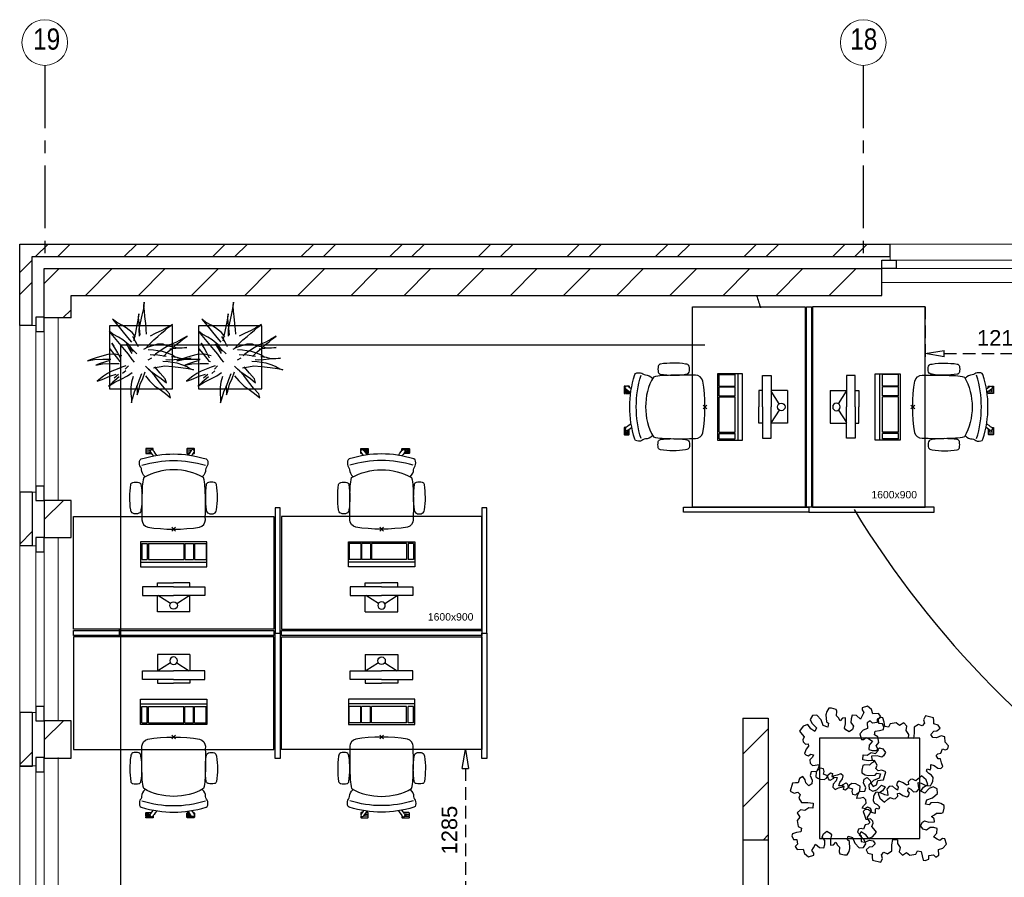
# Model space of a CAD drawing. Header units: millimetres. Extents: x -75976 to 232306, y 42824 to 140527.
# Tile 23 of 199: x 54007 to 61868, y 89765 to 96611. Entities that reach past the tile are written whole.
import ezdxf

# ---------------------------------------------------------------- set-up
doc = ezdxf.new("R2010")
doc.units = ezdxf.units.MM
doc.header["$LTSCALE"] = 400
doc.header["$PDMODE"] = 3
doc.header["$PDSIZE"] = 15
doc.linetypes.add('CENTER', pattern=[2, 1.25, -0.25, 0.25, -0.25])
doc.linetypes.add('HIDDEN', pattern=[0.375, 0.25, -0.125])
for name, color, linetype in [('-gd', 2, 'Continuous'), ('-ve', 2, 'HIDDEN'), ('inlay', 6, 'Continuous'), ('inr', 4, 'Continuous'), ('plant', 114, 'Continuous'), ('plat', 5, 'Continuous'), ('sona-s008_ip0', 7, 'Continuous'), ('stramien', 1, 'CENTER'), ('symbol', 1, 'Continuous'), ('timmerwerk-ge', 150, 'Continuous')]:
    doc.layers.add(name, color=color, linetype=linetype)
for name, color, linetype, lineweight in [('Buitenkozijnen', 140, 'Continuous', 15), ('mat-baksteen', 5, 'Continuous', 25), ('mat-beton (ihwg)', 5, 'Continuous', 25), ('mat-kalkzandsteen', 5, 'Continuous', 25), ('None', 7, 'Continuous', 9)]:
    doc.layers.add(name, color=color, linetype=linetype, lineweight=lineweight)
doc.styles.add('Arial', font='arial.ttf', dxfattribs={"height": 176.388889})
doc.styles.add('Arial Narrow', font='ARIALN.TTF', dxfattribs={"height": 222.25})
doc.styles.get("Standard").update_dxf_attribs({"font": 'arial.ttf'})
doc.dimstyles.new('CAL-N1-050-25', dxfattribs={"dimscale": 50, "dimtxt": 2.5, "dimasz": 3, "dimexe": 1.5, "dimexo": 0, "dimgap": 0.3, "dimtad": 0, "dimdec": 4, "dimrnd": 1, "dimdsep": 46, "dimtxsty": 'Standard', "dimblk": 'CLOSED', "dimcen": 0, "dimdle": 1.25, "dimclrt": 249, "dimadec": 0, "dimazin": 0, "dimtfac": 0.9, "dimtdec": 4, "dimtix": 1, "dimtmove": 0, "dimatfit": 3, "dimldrblk": 'CLOSED', "dimfxl": 1, "dimtvp": 1, "dimtolj": 1, "dimtzin": 0, "dimarcsym": 0})

# ---------------------------------------------------------------- blocks, each defined once
blk = doc.blocks.new('*X15')
at = {"layer": 'None', "lineweight": 9}
for p, q in [((-50108.9, 4621.1), (-49908.9, 4821.1)), ((-50108.9, 4196.9), (-49908.9, 4396.9)), ((-49946.5, 3935), (-49908.9, 3972.6))]:
    blk.add_line(p, q, dxfattribs=at)
blk = doc.blocks.new('*X66')
at = {"layer": 'None', "lineweight": 9}
for p, q in [((-55756.7, 8590), (-55656.7, 8690)), ((-55580.3, 8590), (-55480.3, 8690)), ((-55049.6, 8590), (-54949.6, 8690)), ((-54873.2, 8590), (-54773.2, 8690)), ((-54342.5, 8590), (-54242.5, 8690)), ((-54166.1, 8590), (-54066.1, 8690)), ((-53635.4, 8590), (-53535.4, 8690)), ((-53459, 8590), (-53359, 8690)), ((-52928.3, 8590), (-52828.3, 8690)), ((-52751.9, 8590), (-52651.9, 8690)), ((-52221.2, 8590), (-52121.2, 8690)), ((-52044.8, 8590), (-51944.8, 8690)), ((-51514.1, 8590), (-51414.1, 8690)), ((-51337.7, 8590), (-51237.7, 8690)), ((-50807, 8590), (-50707, 8690)), ((-50630.6, 8590), (-50530.6, 8690)), ((-50099.9, 8590), (-49999.9, 8690)), ((-49923.5, 8590), (-49823.5, 8690)), ((-49392.8, 8590), (-49292.8, 8690)), ((-49216.4, 8590), (-49116.4, 8690))]:
    blk.add_line(p, q, dxfattribs=at)
blk = doc.blocks.new('*X67')
at = {"layer": 'None', "lineweight": 9}
for p, q in [((-55883.9, 8462.8), (-55783.9, 8562.8)), ((-55883.9, 8286.4), (-55783.9, 8386.4))]:
    blk.add_line(p, q, dxfattribs=at)
blk = doc.blocks.new('Gevelpui best-uitbr 1330 (2D)')
at = {"layer": 'Buitenkozijnen', "lineweight": 15}
for p, q in [((-731.5, 71), (731.5, 71)), ((-731.5, 4), (-731.5, 71)), ((-731.5, 4), (731.5, 4)), ((731.5, 4), (731.5, 71))]:
    blk.add_line(p, q, dxfattribs=at)
at = {"layer": 'Buitenkozijnen', "color": 92, "lineweight": 25}
for points in [[(-731.5, 71), (-617.5, 71), (-617.5, 4), (-731.5, 4)], [(617.5, 71), (731.5, 71), (731.5, 4), (617.5, 4)]]:
    blk.add_lwpolyline(points, close=True, dxfattribs=at)
at = {"layer": 'None', "color": 43, "linetype": 'Continuous', "lineweight": 9}
blk.add_line((-731.5, -107), (731.5, -107), dxfattribs=at)
at = {"layer": 'None', "color": 43, "linetype": 'Continuous', "lineweight": 9, "flags": 128}
blk.add_lwpolyline([(-665, 71), (-665, 200), (665, 200), (665, 71)], dxfattribs=at)
blk = doc.blocks.new('*X68')
at = {"layer": 'None', "lineweight": 9}
for p, q in [((-55628.9, 8435), (-55569.9, 8494)), ((-55359.6, 8280), (-55145.6, 8494)), ((-54935.3, 8280), (-54721.3, 8494)), ((-54511.1, 8280), (-54297.1, 8494)), ((-54086.8, 8280), (-53872.8, 8494)), ((-53662.6, 8280), (-53448.6, 8494)), ((-53238.3, 8280), (-53024.3, 8494)), ((-52814, 8280), (-52600, 8494)), ((-52389.8, 8280), (-52175.8, 8494)), ((-51965.5, 8280), (-51751.5, 8494)), ((-51541.2, 8280), (-51327.2, 8494)), ((-51117, 8280), (-50903, 8494)), ((-50692.7, 8280), (-50478.7, 8494)), ((-50268.4, 8280), (-50054.4, 8494)), ((-49844.2, 8280), (-49630.2, 8494)), ((-49419.9, 8280), (-49205.9, 8494))]:
    blk.add_line(p, q, dxfattribs=at)
blk = doc.blocks.new('*X69')
at = {"layer": 'None', "lineweight": 9}
for p, q in [((-55687.9, 8375.9), (-55628.9, 8435)), ((-55538.6, 8101), (-55473.9, 8165.7))]:
    blk.add_line(p, q, dxfattribs=at)
blk = doc.blocks.new('*X55')
at = {"layer": 'None', "lineweight": 9}
blk.add_line((-148.5, -148.5), (4, 4), dxfattribs=at)
blk = doc.blocks.new('*X56')
at = {"layer": 'None', "lineweight": 9}
blk.add_line((100, 100), (200, 200), dxfattribs=at)
blk = doc.blocks.new('Penant best-uitbr  (2D)')
at = {"layer": 'mat-baksteen', "lineweight": 25}
for p, q in [((-215, 200), (215, 200)), ((-215, 100), (-215, 200)), ((215, 100), (215, 200)), ((-215, 100), (215, 100))]:
    blk.add_line(p, q, dxfattribs=at)
at = {"layer": 'mat-kalkzandsteen', "lineweight": 25}
blk.add_lwpolyline([(-148.5, 4), (148.5, 4), (148.5, -210), (-148.5, -210)], close=True, dxfattribs=at)
at = {"layer": 'mat-baksteen'}
blk.add_blockref('*X56', (0, 0), dxfattribs=at)
at = {"layer": 'mat-kalkzandsteen'}
blk.add_blockref('*X55', (0, 0), dxfattribs=at)
blk = doc.blocks.new('SYMB-BM02_B2')
at = {"layer": 'plant'}
blk.add_lwpolyline([(97.9, 356.4), (65.8, 370.6), (46.1, 367.1), (22.9, 343.9), (26.5, 317.2), (5.1, 313.6), (-27.1, 336.8), (-68.1, 352.8), (-84.2, 340.4), (-93.1, 315.4), (-77.1, 290.5), (-84.2, 262), (-105.6, 274.4), (-134.2, 301.2), (-166.3, 297.6), (-189.5, 272.7), (-184.2, 245.9), (-180.6, 208.5), (-209.2, 213.9), (-255.6, 237), (-302, 240.6), (-314.5, 221), (-325.2, 197.9), (-328.8, 156.9), (-314.5, 133.7), (-285.9, 119.5), (-262.7, 94.6), (-269.9, 73.2), (-298.4, 80.3), (-305.6, 67.8), (-307.4, 28.6), (-341.3, 37.6), (-375.2, 66.1), (-405.5, 69.6), (-427, 48.2), (-412.7, 12.6), (-402, -28.3), (-380.6, -26.6), (-360.9, -62.2), (-377, -76.4), (-407.3, -83.6), (-423.4, -126.3), (-448.4, -119.2), (-475.2, -126.3), (-482.3, -158.4), (-448.4, -194), (-446.6, -249.2), (-410.9, -258.1), (-362.7, -236.7), (-327, -242.1), (-307.4, -272.4), (-337.7, -302.6), (-366.3, -308), (-398.4, -332.9), (-380.6, -365), (-337.7, -377.5), (-335.9, -406), (-332.4, -436.2), (-252, -457.6), (-234.2, -418.4), (-243.1, -382.8), (-219.9, -357.9), (-184.2, -372.1), (-139.5, -343.6), (-141.3, -283.1), (-132.4, -229.6), (-84.2, -233.2), (-86, -270.6), (-59.2, -311.6), (-68.1, -354.3), (-36, -386.4), (6.8, -361.4), (39, -388.1), (97.9, -377.5), (115.7, -343.6), (153.2, -350.7), (160.4, -393.5), (171.1, -436.2), (192.5, -439.8), (228.2, -425.5), (230, -389.9), (274.6, -384.6), (299.6, -407.7), (328.2, -386.4), (326.4, -329.4), (369.2, -315.1), (403.2, -275.9), (387.1, -222.5), (365.7, -220.7), (338.9, -240.3), (312.1, -226.1), (274.6, -204.7), (308.6, -165.5), (312.1, -121), (278.2, -112.1), (240.7, -110.3), (205, -137), (171.1, -126.3), (146.1, -92.5), (165.7, -58.6), (183.6, -44.4), (228.2, -56.8), (285.3, -55.1), (281.8, -24.8), (255, -1.6), (285.3, 14.4), (305, 34), (353.2, 32.2), (371, 37.6), (381.7, 83.9), (381.7, 110.6), (349.6, 130.2), (317.5, 139.1), (247.9, 135.5), (231.8, 114.1), (194.3, 121.3), (208.6, 165.8), (265.7, 187.2), (313.9, 229.9), (310.3, 274.4), (271.1, 295.8), (231.8, 279.8), (187.2, 233.5), (149.7, 251.3), (176.4, 290.5), (219.3, 319), (203.2, 365.3), (155, 404.5), (121.1, 376), (97.9, 356.4)], dxfattribs=at)
blk = doc.blocks.new('boom nieuw 01')
at = {"layer": 'plant', "extrusion": (0, -4.44089e-16, -1)}
for p, q in [((-574, 694), (-627, 737)), ((-627, 737), (-616, 698)), ((-574, 694), (-627, 737)), ((-627, 737), (-616, 698)), ((-285, 709), (-298, 670)), ((-285, 665), (-285, 709)), ((-238, 749), (-257, 677)), ((-238, 749), (-257, 677)), ((-225, 789), (-238, 749)), ((-225, 789), (-238, 749)), ((-225, 745), (-225, 789)), ((-225, 745), (-225, 789)), ((-219, 696), (-225, 745)), ((-219, 696), (-225, 745)), ((-616, 698), (-564, 639)), ((-616, 698), (-564, 639)), ((-519, 654), (-574, 694)), ((-519, 654), (-574, 694)), ((-564, 639), (-510, 574)), ((-564, 639), (-510, 574)), ((-467, 618), (-519, 654)), ((-467, 618), (-519, 654)), ((-412, 565), (-467, 618)), ((-412, 565), (-467, 618)), ((-298, 670), (-316, 598)), ((-284, 619), (-308, 551)), ((-284, 619), (-308, 551)), ((-279, 616), (-285, 665)), ((-257, 677), (-284, 619)), ((-257, 677), (-284, 619)), ((-227, 576), (-219, 630)), ((-227, 576), (-219, 630)), ((-219, 630), (-219, 696)), ((-219, 630), (-219, 696)), ((9, 617), (-55, 579)), ((9, 617), (-55, 579)), ((-36, 579), (9, 617)), ((-36, 579), (9, 617)), ((-531, 541), (-584, 584)), ((-584, 584), (-573, 545)), ((-531, 541), (-584, 584)), ((-584, 584), (-573, 545)), ((-573, 545), (-520, 486)), ((-573, 545), (-520, 486)), ((-476, 501), (-531, 541)), ((-476, 501), (-531, 541)), ((-510, 574), (-463, 510)), ((-510, 574), (-463, 510)), ((-463, 510), (-423, 466)), ((-463, 510), (-423, 466)), ((-369, 511), (-412, 565)), ((-369, 511), (-412, 565)), ((-344, 540), (-368, 472)), ((-316, 598), (-344, 540)), ((-308, 551), (-333, 488)), ((-308, 551), (-333, 488)), ((-243, 519), (-227, 576)), ((-243, 519), (-227, 576)), ((-187, 511), (-234, 479)), ((-187, 511), (-234, 479)), ((-119, 548), (-187, 511)), ((-55, 579), (-119, 548)), ((-55, 579), (-119, 548)), ((-101, 524), (-55, 560)), ((-101, 524), (-55, 560)), ((-95, 500), (-50, 537)), ((-4, 517), (-70, 496)), ((-4, 517), (-70, 496)), ((-55, 560), (-36, 579)), ((-55, 560), (-36, 579)), ((73, 551), (-4, 517)), ((73, 551), (-4, 517)), ((20, 490), (61, 517)), ((20, 490), (61, 517)), ((61, 517), (92, 539)), ((61, 517), (92, 539)), ((126, 569), (73, 551)), ((126, 569), (73, 551)), ((92, 539), (126, 569)), ((92, 539), (126, 569)), ((-831, 440), (-863, 451)), ((-863, 451), (-808, 440)), ((-831, 440), (-863, 451)), ((-863, 451), (-808, 440)), ((-793, 417), (-831, 440)), ((-793, 417), (-831, 440)), ((-808, 440), (-733, 432)), ((-808, 440), (-733, 432)), ((-751, 400), (-793, 417)), ((-751, 400), (-793, 417)), ((-733, 432), (-646, 419)), ((-733, 432), (-646, 419)), ((-646, 419), (-567, 415)), ((-646, 419), (-567, 415)), ((-567, 415), (-510, 423)), ((-567, 415), (-510, 423)), ((-520, 486), (-467, 421)), ((-520, 486), (-467, 421)), ((-510, 423), (-451, 434)), ((-510, 423), (-451, 434)), ((-424, 465), (-476, 501)), ((-424, 465), (-476, 501)), ((-369, 412), (-424, 465)), ((-369, 412), (-424, 465)), ((-423, 466), (-397, 444)), ((-423, 466), (-397, 444)), ((-195, 409), (-161, 444)), ((-170, 410), (-128, 424)), ((-170, 410), (-128, 424)), ((-167, 460), (-136, 488)), ((-167, 460), (-136, 488)), ((-128, 424), (-78, 443)), ((-128, 424), (-78, 443)), ((-78, 443), (-25, 464)), ((-78, 443), (-25, 464)), ((-25, 464), (20, 490)), ((-25, 464), (20, 490)), ((-838, 331), (-790, 339)), ((-838, 331), (-790, 339)), ((-787, 335), (-838, 331)), ((-787, 335), (-838, 331)), ((-790, 339), (-724, 343)), ((-790, 339), (-724, 343)), ((-737, 335), (-787, 335)), ((-737, 335), (-787, 335)), ((-690, 378), (-751, 400)), ((-690, 378), (-751, 400)), ((-691, 320), (-737, 335)), ((-724, 343), (-665, 349)), ((-724, 343), (-665, 349)), ((-636, 315), (-691, 320)), ((-636, 315), (-691, 320)), ((-601, 365), (-690, 378)), ((-601, 365), (-690, 378)), ((-642, 298), (-680, 321)), ((-642, 298), (-680, 321)), ((-665, 349), (-613, 352)), ((-665, 349), (-613, 352)), ((-613, 352), (-578, 349)), ((-613, 352), (-578, 349)), ((-553, 314), (-604, 263)), ((-553, 314), (-604, 263)), ((-547, 362), (-601, 365)), ((-547, 362), (-601, 365)), ((-583, 313), (-496, 300)), ((-583, 313), (-496, 300)), ((-472, 292), (-455, 309)), ((-472, 292), (-455, 309)), ((-398, 347), (-436, 328)), ((-398, 347), (-436, 328)), ((-231, 344), (-254, 371)), ((-231, 344), (-254, 371)), ((-192, 292), (-231, 344)), ((-192, 292), (-231, 344)), ((-127, 307), (-59, 290)), ((-127, 307), (-59, 290)), ((-105, 362), (-122, 364)), ((-105, 362), (-122, 364)), ((-113, 330), (-85, 277)), ((-113, 330), (-85, 277)), ((-83, 336), (-105, 362)), ((-83, 336), (-105, 362)), ((-15, 385), (-100, 387)), ((-15, 385), (-100, 387)), ((-43, 284), (-83, 336)), ((-43, 284), (-83, 336)), ((69, 341), (-16, 343)), ((69, 341), (-16, 343)), ((71, 388), (-15, 385)), ((71, 388), (-15, 385)), ((-5, 354), (51, 371)), ((-5, 354), (51, 371)), ((16, 294), (79, 310)), ((16, 294), (79, 310)), ((51, 371), (104, 389)), ((51, 371), (104, 389)), ((154, 344), (69, 341)), ((154, 344), (69, 341)), ((140, 402), (71, 388)), ((140, 402), (71, 388)), ((79, 310), (135, 327)), ((79, 310), (135, 327)), ((104, 389), (140, 402)), ((104, 389), (140, 402)), ((135, 327), (188, 345)), ((135, 327), (188, 345)), ((224, 359), (154, 344)), ((224, 359), (154, 344)), ((188, 345), (224, 359)), ((188, 345), (224, 359)), ((-794, 221), (-746, 230)), ((-794, 221), (-746, 230)), ((-743, 226), (-794, 221)), ((-743, 226), (-794, 221)), ((-746, 230), (-680, 234)), ((-746, 230), (-680, 234)), ((-694, 225), (-743, 226)), ((-694, 225), (-743, 226)), ((-647, 211), (-694, 225)), ((-647, 211), (-694, 225)), ((-648, 228), (-686, 193)), ((-648, 228), (-686, 193)), ((-680, 234), (-621, 240)), ((-680, 234), (-621, 240)), ((-604, 263), (-648, 228)), ((-604, 263), (-648, 228)), ((-592, 206), (-647, 211)), ((-592, 206), (-647, 211)), ((-601, 281), (-642, 298)), ((-601, 281), (-642, 298)), ((-620, 196), (-568, 225)), ((-620, 196), (-568, 225)), ((-540, 259), (-601, 281)), ((-540, 259), (-601, 281)), ((-549, 186), (-592, 206)), ((-549, 186), (-592, 206)), ((-568, 225), (-511, 263)), ((-568, 225), (-511, 263)), ((-451, 246), (-540, 259)), ((-451, 246), (-540, 259)), ((-511, 263), (-472, 292)), ((-511, 263), (-472, 292)), ((-496, 300), (-417, 296)), ((-496, 300), (-417, 296)), ((-392, 219), (-496, 183)), ((-392, 219), (-496, 183)), ((-397, 243), (-451, 246)), ((-397, 243), (-451, 246)), ((-369, 232), (-403, 195)), ((-369, 232), (-403, 195)), ((-354, 238), (-392, 219)), ((-354, 238), (-392, 219)), ((-297, 215), (-269, 162)), ((-297, 215), (-269, 162)), ((-281, 288), (-232, 238)), ((-281, 288), (-232, 238)), ((-194, 216), (-242, 260)), ((-194, 216), (-242, 260)), ((-233, 285), (-204, 233)), ((-233, 285), (-204, 233)), ((-232, 238), (-199, 194)), ((-232, 238), (-199, 194)), ((-204, 233), (-174, 186)), ((-204, 233), (-174, 186)), ((-174, 186), (-194, 216)), ((-174, 186), (-194, 216)), ((-151, 244), (-192, 292)), ((-151, 244), (-192, 292)), ((-33, 98), (-151, 244)), ((-33, 98), (-151, 244)), ((-85, 277), (-56, 224)), ((-85, 277), (-56, 224)), ((-59, 290), (16, 294)), ((-59, 290), (16, 294)), ((-56, 224), (-25, 178)), ((-56, 224), (-25, 178)), ((-25, 178), (-46, 207)), ((-25, 178), (-46, 207)), ((-3, 235), (-43, 284)), ((-3, 235), (-43, 284)), ((-748, 141), (-796, 107)), ((-748, 141), (-796, 107)), ((-796, 107), (-737, 139)), ((-796, 107), (-737, 139)), ((-722, 163), (-748, 141)), ((-722, 163), (-748, 141)), ((-737, 139), (-688, 167)), ((-737, 139), (-688, 167)), ((-686, 193), (-722, 163)), ((-686, 193), (-722, 163)), ((-688, 167), (-620, 196)), ((-688, 167), (-620, 196)), ((-496, 183), (-549, 186)), ((-496, 183), (-549, 186)), ((-497, 109), (-535, 74)), ((-497, 109), (-535, 74)), ((-454, 144), (-497, 109)), ((-454, 144), (-497, 109)), ((-469, 77), (-417, 106)), ((-469, 77), (-417, 106)), ((-403, 195), (-454, 144)), ((-403, 195), (-454, 144)), ((-303, 34), (-304, 107)), ((-303, 34), (-304, 107)), ((-269, 162), (-239, 109)), ((-269, 162), (-239, 109)), ((-267, 114), (-235, 70)), ((-267, 114), (-235, 70)), ((-263, 89), (-248, 155)), ((-263, 89), (-248, 155)), ((-186, 120), (-227, 169)), ((-186, 120), (-227, 169)), ((-199, 194), (-138, 143)), ((-199, 194), (-138, 143)), ((-69, -25), (-186, 120)), ((-69, -25), (-186, 120)), ((-138, 143), (-93, 116)), ((-138, 143), (-93, 116)), ((-93, 116), (-36, 86)), ((-93, 116), (-36, 86)), ((-597, 22), (-646, -12)), ((-597, 22), (-646, -12)), ((-646, -12), (-586, 20)), ((-646, -12), (-586, 20)), ((-572, 44), (-597, 22)), ((-572, 44), (-597, 22)), ((-586, 20), (-537, 48)), ((-586, 20), (-537, 48)), ((-535, 74), (-572, 44)), ((-535, 74), (-572, 44)), ((-537, 48), (-469, 77)), ((-537, 48), (-469, 77)), ((-380, 87), (-378, 37)), ((-380, 87), (-378, 37)), ((-378, 37), (-372, -25)), ((-378, 37), (-372, -25)), ((-317, 95), (-308, 24)), ((-317, 95), (-308, 24)), ((-317, -32), (-303, 34)), ((-317, -32), (-303, 34)), ((-308, 24), (-304, -32)), ((-308, 24), (-304, -32)), ((-293, -58), (-278, 12)), ((-293, -58), (-278, 12)), ((-278, 12), (-263, 89)), ((-278, 12), (-263, 89)), ((-235, 70), (-173, 19)), ((-235, 70), (-173, 19)), ((-173, 19), (-128, -8)), ((-173, 19), (-128, -8)), ((-36, 86), (2, 56)), ((-36, 86), (2, 56)), ((2, 56), (-33, 98)), ((2, 56), (-33, 98)), ((-372, -25), (-363, -96)), ((-372, -25), (-363, -96)), ((-363, -96), (-359, -152)), ((-363, -96), (-359, -152)), ((-333, -108), (-317, -32)), ((-333, -108), (-317, -32)), ((-304, -32), (-299, -81)), ((-304, -32), (-299, -81)), ((-303, -124), (-293, -58)), ((-303, -124), (-293, -58)), ((-299, -81), (-303, -124)), ((-299, -81), (-303, -124)), ((-128, -8), (-72, -38)), ((-128, -8), (-72, -38)), ((-72, -38), (-33, -68)), ((-72, -38), (-33, -68)), ((-33, -68), (-69, -25)), ((-33, -68), (-69, -25)), ((-359, -152), (-354, -201)), ((-359, -152), (-354, -201)), ((-358, -244), (-348, -178)), ((-358, -244), (-348, -178)), ((-354, -201), (-358, -244)), ((-354, -201), (-358, -244)), ((-348, -178), (-333, -108)), ((-348, -178), (-333, -108))]:
    blk.add_line(p, q, dxfattribs=at)
at = {"layer": 'timmerwerk-ge', "linetype": 'Continuous', "extrusion": (0, -4.44089e-16, -1)}
for p, q in [((0, 647), (-647, 647)), ((-647, 647), (-647, 0)), ((0, 0), (0, 647)), ((-647, 0), (0, 0))]:
    blk.add_line(p, q, dxfattribs=at)
blk = doc.blocks.new('SONA-S008_B2')
at = {"layer": '-gd'}
blk.add_open_spline([(-253, -509.5), (-87.8, -560.2), (87.8, -560.2), (253, -509.5)], degree=3, dxfattribs=at)
for points in [[(-206.6, -15.8), (-79.4, 5.3), (79.6, 5.3), (206.6, -15.8)], [(-253, -272.1), (-257.1, -206.8), (-252.1, -139.2), (-253, -73.9)], [(-253, -73.9), (-253.4, -51.6), (-233.1, -20.2), (-206.6, -15.8)], [(206.6, -15.8), (233.1, -20.2), (253.4, -51.6), (253, -73.9)], [(253, -73.9), (252.1, -139.2), (257.1, -206.8), (253, -272.1)], [(-342.5, -153.6), (-353.5, -221.1), (-351.5, -287.6), (-342.5, -355.4)], [(-325.3, -126.1), (-337, -131.7), (-340.4, -140.8), (-342.5, -153.6)], [(-277.9, -126.1), (-287.8, -121.3), (-315.3, -121.3), (-325.3, -126.1)], [(-260.7, -153.6), (-262.7, -140.8), (-266.2, -131.7), (-277.9, -126.1)], [(-260.7, -355.4), (-251.6, -287.6), (-249.7, -221.1), (-260.7, -153.6)], [(260.6, -355.4), (251.6, -287.6), (249.7, -221.1), (260.6, -153.6)], [(260.6, -153.6), (262.7, -140.8), (266.2, -131.7), (277.9, -126.1)], [(277.9, -126.1), (287.8, -121.3), (315.3, -121.3), (325.3, -126.1)], [(325.3, -126.1), (337, -131.7), (340.4, -140.8), (342.5, -153.6)], [(342.5, -153.6), (353.4, -221.1), (351.5, -287.6), (342.5, -355.4)], [(-255.2, -303.9), (-254.1, -304.3), (-252.9, -304.7), (-251.7, -305.1)], [(-238.9, -411.5), (-253, -365.7), (-250.2, -318.7), (-253, -272.1)], [(253, -272.1), (250.2, -318.7), (253, -365.7), (238.9, -411.5)], [(251.9, -297.7), (252.9, -297.4), (253.8, -297.1), (254.7, -296.8)], [(-342.5, -355.4), (-341.5, -363), (-333.6, -369.9), (-326.1, -371.8)], [(-326.1, -371.8), (-310.3, -375.7), (-292.8, -375.7), (-277, -371.8)], [(-277, -371.8), (-269.5, -369.9), (-261.7, -363), (-260.7, -355.4)], [(-250.7, -332.5), (-253.1, -331.7), (-255.4, -330.9), (-257.6, -330.2)], [(256.9, -323.2), (255, -323.8), (253.1, -324.4), (251, -325.1)], [(277, -371.8), (269.5, -369.9), (261.7, -363), (260.6, -355.4)], [(326.1, -371.8), (310.3, -375.7), (292.8, -375.7), (277, -371.8)], [(342.5, -355.4), (341.5, -363), (333.6, -369.9), (326.1, -371.8)], [(-227.3, -418.1), (-247.1, -436.6), (-255.7, -455.2), (-255.5, -473.7)], [(238.9, -411.5), (95.4, -494.5), (-95.5, -494.5), (-238.9, -411.5)], [(255.5, -473.7), (255.7, -455.2), (247.1, -436.6), (227.3, -418.1)], [(-272.1, -515.2), (-274.4, -533.8), (-273.7, -555.7), (-258.6, -560.1)], [(-255.5, -473.7), (-255.4, -489), (-270.3, -500.1), (-272.1, -515.2)], [(272.1, -515.2), (270.3, -500.1), (255.4, -489), (255.5, -473.7)], [(258.6, -560.1), (273.7, -555.6), (274.4, -533.8), (272.1, -515.2)], [(-258.6, -560.1), (-77.4, -613.6), (78.8, -613.6), (258.6, -560.1)], [(-222.4, -606.9), (-222.4, -604.9), (-220.7, -603.3), (-218.7, -603.3)], [(-222.4, -615.1), (-222.4, -615.1), (-222.4, -606.9), (-222.4, -606.9)], [(-218.8, -615.1), (-218.8, -615.1), (-222.4, -615.1), (-222.4, -615.1)], [(-222.4, -629.9), (-222.4, -629.9), (-222.4, -618.1), (-222.4, -618.1)], [(-222.4, -618.1), (-222.4, -618.1), (-198.5, -618.1), (-198.5, -618.1)], [(-198.5, -615.1), (-198.5, -615.1), (-218.8, -615.1), (-218.8, -615.1)], [(-218.7, -603.3), (-218.7, -603.3), (-192, -603.3), (-176.8, -603.3)], [(-198.5, -618.1), (-198.5, -618.1), (-198.5, -615.1), (-198.5, -615.1)], [(-198.5, -615.1), (-198.5, -615.1), (-186.7, -615.2), (-186.7, -615.2)], [(-198.5, -618.1), (-198.5, -618.1), (-189.1, -618.2), (-187.1, -618.2)], [(-182.7, -633.4), (-188.4, -629.2), (-189.7, -621.1), (-185.5, -615.4)], [(-185.4, -615.2), (-186.2, -615.2), (-186.7, -615.2), (-186.7, -615.2)], [(-186.7, -615.2), (-186.7, -615.2), (-186.7, -616.4), (-186.7, -617.3)], [(-185.5, -615.4), (-185.5, -615.4), (-176.5, -602.9), (-162.6, -583.8)], [(-134.5, -588.9), (-152.4, -613.6), (-164.7, -630.5), (-164.7, -630.5)], [(-162.8, -628), (-162.8, -629.2), (-162.8, -630.1), (-162.8, -630.1)], [(106.4, -606.6), (106.4, -604.6), (108, -603), (110, -603)], [(106.4, -614.8), (106.4, -614.8), (106.4, -606.6), (106.4, -606.6)], [(110.1, -614.8), (110.1, -614.8), (106.4, -614.8), (106.4, -614.8)], [(106.4, -629.7), (106.4, -629.7), (106.4, -617.8), (106.4, -617.8)], [(106.4, -617.8), (106.4, -617.8), (130.3, -617.8), (130.3, -617.8)], [(110, -603), (110, -603), (115.6, -603), (123.1, -603)], [(130.3, -614.8), (130.3, -614.8), (110.1, -614.8), (110.1, -614.8)], [(143.1, -630.4), (143.1, -630.4), (131.8, -614.9), (115.2, -592)], [(130.3, -617.8), (130.3, -617.8), (130.3, -614.8), (130.3, -614.8)], [(130.3, -614.8), (130.3, -614.8), (130.9, -614.8), (131.7, -614.8)], [(130.3, -617.8), (130.3, -617.8), (131.9, -617.8), (133.9, -617.8)], [(143.7, -587.5), (156, -604.4), (163.9, -615.2), (163.9, -615.2)], [(154.9, -602.9), (159.4, -602.9), (162.3, -602.9), (162.3, -602.9)], [(163.9, -615.2), (168.1, -621), (166.8, -629.1), (161.1, -633.2)], [(162.3, -602.9), (164.4, -602.9), (166, -604.6), (166, -606.6)], [(166, -614.8), (166, -614.8), (164.6, -614.8), (163.5, -614.8)], [(165.3, -617.8), (165.8, -617.8), (166, -617.8), (166, -617.8)], [(166, -606.6), (166, -606.6), (166, -614.8), (166, -614.8)], [(166, -617.8), (166, -617.8), (166, -618.6), (166, -619.9)], [(166, -625.7), (166, -627.8), (166, -629.6), (166, -629.6)], [(-222.5, -641.1), (-222.5, -641.1), (-222.4, -632.9), (-222.4, -632.9)], [(-218.8, -644.8), (-220.8, -644.8), (-222.5, -643.1), (-222.5, -641.1)], [(-198.6, -630), (-198.6, -630), (-222.4, -629.9), (-222.4, -629.9)], [(-222.4, -632.9), (-222.4, -632.9), (-218.8, -632.9), (-218.8, -632.9)], [(-218.8, -632.9), (-218.8, -632.9), (-198.6, -633), (-198.6, -633)], [(-166.5, -644.9), (-166.5, -644.9), (-218.8, -644.8), (-218.8, -644.8)], [(-198.6, -633), (-198.6, -633), (-198.6, -630), (-198.6, -630)], [(-198.6, -630), (-198.6, -630), (-186.7, -630), (-186.7, -630)], [(-198.6, -633), (-198.6, -633), (-186.7, -633), (-186.7, -633)], [(-185.9, -630), (-186.4, -630), (-186.7, -630), (-186.7, -630)], [(-186.7, -630), (-186.7, -630), (-186.7, -633), (-186.7, -633)], [(-186.7, -633), (-186.7, -633), (-185.3, -633), (-183.1, -633)], [(-164.7, -630.5), (-168.8, -636.2), (-176.9, -637.5), (-182.7, -633.4)], [(-182.7, -633.4), (-182.7, -633.4), (-182.7, -633.4), (-182.7, -633.4)], [(-167.1, -633), (-166.7, -633), (-166.5, -633), (-166.5, -633)], [(-166.5, -633), (-166.5, -633), (-162.9, -633.1), (-162.9, -633.1)], [(-162.9, -641.3), (-162.9, -643.3), (-164.5, -644.9), (-166.5, -644.9)], [(-162.8, -630.1), (-162.8, -630.1), (-163.4, -630.1), (-164.4, -630)], [(-162.9, -633.1), (-162.9, -633.1), (-162.9, -641.3), (-162.9, -641.3)], [(130.3, -629.6), (130.3, -629.6), (106.4, -629.7), (106.4, -629.7)], [(106.4, -640.9), (106.4, -640.9), (106.4, -632.7), (106.4, -632.7)], [(106.4, -632.7), (106.4, -632.7), (110.1, -632.7), (110.1, -632.7)], [(110.1, -644.5), (108.1, -644.5), (106.5, -642.9), (106.4, -640.9)], [(110.1, -632.7), (110.1, -632.7), (130.3, -632.6), (130.3, -632.6)], [(162.4, -644.4), (162.4, -644.4), (110.1, -644.5), (110.1, -644.5)], [(130.3, -632.6), (130.3, -632.6), (130.3, -629.6), (130.3, -629.6)], [(130.3, -629.6), (130.3, -629.6), (142.1, -629.6), (142.1, -629.6)], [(130.3, -632.6), (130.3, -632.6), (142.2, -632.6), (142.2, -632.6)], [(142.5, -629.6), (142.3, -629.6), (142.1, -629.6), (142.1, -629.6)], [(142.1, -629.6), (142.1, -629.6), (142.2, -632.6), (142.2, -632.6)], [(142.2, -632.6), (142.2, -632.6), (143.3, -632.6), (145.1, -632.6)], [(161.1, -633.2), (155.3, -637.4), (147.2, -636.1), (143.1, -630.4)], [(161.1, -633.2), (161.1, -633.2), (161.1, -633.2), (161.1, -633.2)], [(161.8, -632.6), (162.2, -632.6), (162.4, -632.6), (162.4, -632.6)], [(162.4, -632.6), (162.4, -632.6), (166, -632.6), (166, -632.6)], [(166, -640.8), (166, -642.8), (164.4, -644.4), (162.4, -644.4)], [(166, -629.6), (166, -629.6), (165.4, -629.6), (164.4, -629.6)], [(166, -632.6), (166, -632.6), (166, -640.8), (166, -640.8)]]:
    blk.add_open_spline(points, degree=3)
at = {"layer": 'sona-s008_ip0'}
blk.add_point((0, 0), dxfattribs=at)
blk = doc.blocks.new('SYMB-CMP4_B2')
for p, q in [((-130, 558.1), (130, 558.1)), ((-130, 558.1), (-130, 428.1)), ((130, 558.1), (130, 428.1)), ((-25.3, 491.9), (-125, 428.1)), ((25.3, 491.9), (125, 428.1)), ((-250, 358.1), (-250, 428.1)), ((-250, 428.1), (0, 428.1)), ((250, 428.1), (0, 428.1)), ((250, 358.1), (250, 428.1)), ((0, 358.1), (-250, 358.1)), ((-130, 358.1), (-130, 328.1)), ((-130, 328.1), (0, 328.1)), ((0, 358.1), (250, 358.1)), ((130, 328.1), (0, 328.1)), ((130, 358.1), (130, 328.1)), ((265, 200), (-265, 200)), ((-265, 200), (-265, 0)), ((265, 162.9), (-265, 162.9)), ((265, 0), (265, 200)), ((-166.8, 141.5), (-259.7, 141.5)), ((-259.7, 12.9), (-259.7, 141.5)), ((-166.8, 12.9), (-166.8, 141.5)), ((-88, 141.5), (-159.1, 141.5)), ((-159.1, 12.9), (-159.1, 141.5)), ((-88, 12.9), (-88, 141.5)), ((200.4, 141.5), (-81.5, 141.5)), ((-81.5, 12.9), (-81.5, 141.5)), ((200.4, 12.9), (200.4, 141.5)), ((254.7, 141.5), (212.3, 141.5)), ((212.3, 12.9), (212.3, 141.5)), ((254.7, 12.9), (254.7, 141.5)), ((-265, 0), (265, 0)), ((-166.8, 12.9), (-259.7, 12.9)), ((-88, 12.9), (-159.1, 12.9)), ((200.4, 12.9), (-81.5, 12.9)), ((254.7, 12.9), (212.3, 12.9))]:
    blk.add_line(p, q)
blk.add_circle((0, 508.1), 30)
blk = doc.blocks.new('_CLOSED')
at = {"color": 0, "linetype": 'ByBlock'}
for p, q in [((-1, 0.167), (0, 0)), ((-1, 0.167), (-1, -0.167)), ((0, 0), (-1, -0.167))]:
    blk.add_line(p, q, dxfattribs=at)
blk = doc.blocks.new('*D1465')
at = {"layer": '-ve', "color": 0, "lineweight": -2, "transparency": 16777216}
for p, q in [((61237.6, 94320), (61237.6, 93870.3)), ((62451.9, 94320), (62451.9, 93870.3)), ((61387.6, 93945.3), (62301.9, 93945.3))]:
    blk.add_line(p, q, dxfattribs=at)
at = {"layer": 'Defpoints', "color": 0, "transparency": 16777216}
for p in [(61237.6, 94320), (62451.9, 94320), (62451.9, 93945.3)]:
    blk.add_point(p, dxfattribs=at)
at = {"layer": '-ve', "color": 0, "lineweight": -2, "transparency": 16777216, "xscale": 150, "yscale": 150, "zscale": 150, "rotation": 180}
blk.add_blockref('_CLOSED', (61237.6, 93945.3), dxfattribs=at)
at = {"layer": '-ve', "color": 0, "lineweight": -2, "transparency": 16777216, "xscale": 150, "yscale": 150, "zscale": 150}
blk.add_blockref('_CLOSED', (62451.9, 93945.3), dxfattribs=at)
at = {"layer": '-ve', "color": 249, "transparency": 16777216, "insert": (61844.7, 94070.8), "char_height": 125, "attachment_point": 5}
blk.add_mtext('\\A1;1214', dxfattribs=at)
blk = doc.blocks.new('*D1466')
at = {"layer": '-ve', "color": 0, "lineweight": -2, "transparency": 16777216}
for p, q in [((57696.1, 90784.5), (57490.8, 90784.5)), ((57565.8, 90634.5), (57565.8, 89649)), ((57696.1, 89499), (57490.8, 89499))]:
    blk.add_line(p, q, dxfattribs=at)
at = {"layer": 'Defpoints', "color": 0, "transparency": 16777216}
for p in [(57696.1, 90784.5), (57565.8, 89499), (57696.1, 89499)]:
    blk.add_point(p, dxfattribs=at)
at = {"layer": '-ve', "color": 0, "lineweight": -2, "transparency": 16777216, "xscale": 150, "yscale": 150, "zscale": 150}
for p, rotation in [((57565.8, 90784.5), 90), ((57565.8, 89499), 270)]:
    blk.add_blockref('_CLOSED', p, dxfattribs=dict(at, rotation=rotation))
at = {"layer": '-ve', "color": 249, "transparency": 16777216, "insert": (57438.2, 90141.7), "char_height": 125, "attachment_point": 5, "rotation": 90}
blk.add_mtext('\\A1;1285', dxfattribs=at)

msp = doc.modelspace()

# ---------------------------------------------------------------- linework, layer by layer
at = {"layer": 'inlay'}
for p, q in [((59477.60508, 94013.0182), (54813.85564, 94013.0182)), ((54813.85564, 89049.0182), (54813.85564, 94013.0182)), ((54801.44195, 91744.47085), (54801.44195, 91684.47085))]:
    msp.add_line(p, q, dxfattribs=at)
for centre, radius, start, end in [((67300.25345, 96753.39482), 7771.89105, 197.54889005, 198.323773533), ((67287.49374, 96730.76184), 7749.2104, 211.34224314, 316.946223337)]:
    msp.add_arc(centre, radius, start, end, dxfattribs=at)
at = {"layer": 'inr'}
for points in [[(60277.60508, 94320.0182), (60277.60508, 92720.0182), (59377.60508, 92720.0182), (59377.60508, 94320.0182)], [(60327.60508, 94320.0182), (60327.60508, 92720.0182), (60287.60508, 92720.0182), (60287.60508, 94320.0182)], [(60337.60508, 94320.0182), (60337.60508, 92720.0182), (61237.60508, 92720.0182), (61237.60508, 94320.0182)], [(56046.0716, 92714.47085), (56046.0716, 91714.47085), (56086.0716, 91714.47085), (56086.0716, 92714.47085)], [(57696.0716, 92714.47085), (57696.0716, 91714.47085), (57736.0716, 91714.47085), (57736.0716, 92714.47085)], [(59307.60508, 92720.0182), (60307.60508, 92720.0182), (60307.60508, 92680.0182), (59307.60508, 92680.0182)], [(61307.60508, 92720.0182), (60307.60508, 92720.0182), (60307.60508, 92680.0182), (61307.60508, 92680.0182)], [(56036.0716, 91744.47085), (54436.0716, 91744.47085), (54436.0716, 92644.47085), (56036.0716, 92644.47085)], [(56096.0716, 91744.47085), (57696.0716, 91744.47085), (57696.0716, 92644.47085), (56096.0716, 92644.47085)], [(54436.0716, 91734.47085), (56036.0716, 91734.47085), (56036.0716, 91694.47085), (54436.0716, 91694.47085)], [(56036.0716, 91684.47085), (54436.0716, 91684.47085), (54436.0716, 90784.47085), (56036.0716, 90784.47085)], [(56046.0716, 90714.47085), (56046.0716, 91714.47085), (56086.0716, 91714.47085), (56086.0716, 90714.47085)], [(56096.0716, 91734.47085), (57696.0716, 91734.47085), (57696.0716, 91694.47085), (56096.0716, 91694.47085)], [(56096.0716, 91684.47085), (57696.0716, 91684.47085), (57696.0716, 90784.47085), (56096.0716, 90784.47085)], [(57696.0716, 90714.47085), (57696.0716, 91714.47085), (57736.0716, 91714.47085), (57736.0716, 90714.47085)], [(60392.61257, 90074.52538), (61192.61257, 90074.52538), (61192.61257, 90874.52538), (60392.61257, 90874.52538)]]:
    msp.add_lwpolyline(points, close=True, dxfattribs=at)
at = {"layer": 'mat-baksteen', "lineweight": 25}
for p, q in [((54006.85564, 94820.0182), (60956.85564, 94820.0182)), ((54006.85564, 94170.0182), (54006.85564, 94820.0182)), ((60956.85564, 94720.0182), (60956.85564, 94820.0182)), ((54106.85564, 94720.0182), (60956.85564, 94720.0182)), ((54106.85564, 94170.0182), (54106.85564, 94720.0182)), ((54106.85564, 94170.0182), (54006.85564, 94170.0182))]:
    msp.add_line(p, q, dxfattribs=at)
at = {"layer": 'mat-beton (ihwg)', "lineweight": 25}
for p, q in [((59781.85564, 91035.0182), (59981.85564, 91035.0182)), ((59831.85564, 91035.0182), (59931.85564, 91035.0182)), ((59781.85564, 90065.0182), (59781.85564, 88365.0182)), ((59781.85564, 90065.0182), (59981.85564, 90065.0182)), ((59981.85564, 90065.0182), (59981.85564, 88365.0182))]:
    msp.add_line(p, q, dxfattribs=at)
at = {"layer": 'mat-kalkzandsteen', "lineweight": 25}
for p, q in [((54202.85564, 94624.0182), (60890.35564, 94624.0182)), ((54202.85564, 94231.0182), (54202.85564, 94624.0182)), ((60890.35564, 94410.0182), (60890.35564, 94624.0182)), ((54416.85564, 94410.0182), (60890.35564, 94410.0182)), ((54416.85564, 94231.0182), (54416.85564, 94410.0182)), ((54416.85564, 94231.0182), (54202.85564, 94231.0182)), ((59781.85564, 91035.0182), (59781.85564, 90065.0182)), ((59981.85564, 91035.0182), (59981.85564, 90065.0182)), ((59781.85564, 90065.0182), (59981.85564, 90065.0182))]:
    msp.add_line(p, q, dxfattribs=at)
at = {"layer": 'None', "color": 43, "linetype": 'Continuous', "lineweight": 9}
for centre in [(54206.85564, 96428.86185), (60741.85564, 96428.86185)]:
    msp.add_circle(centre, 182.60642, dxfattribs=at)
at = {"layer": 'stramien'}
for p, q in [((54206.85564, 96246.25543), (54206.85564, 94746.25543)), ((60741.85564, 96246.25543), (60741.85564, 94746.25543))]:
    msp.add_line(p, q, dxfattribs=at)

# ---------------------------------------------------------------- block references
at = {"layer": '-ve', "xscale": 0.778752, "yscale": 0.778752, "zscale": 0.778752, "rotation": 180}
for p in [(54723.09357, 94167.47772), (55435.60908, 94167.47772)]:
    msp.add_blockref('boom nieuw 01', p, dxfattribs=at)
at = {"layer": 'inr', "xscale": -1}
for p, rotation in [((59477.60508, 93520.0182), 270), ((55236.0716, 92544.47085), 180)]:
    msp.add_blockref('SONA-S008_B2', p, dxfattribs=dict(at, rotation=rotation))
at = {"layer": 'inr'}
for p, rotation in [((61137.60508, 93520.0182), 89.99999999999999), ((56896.0716, 92544.47085), 180)]:
    msp.add_blockref('SONA-S008_B2', p, dxfattribs=dict(at, rotation=rotation))
msp.add_blockref('SONA-S008_B2', (55236.0716, 90884.47085), dxfattribs=at)
at = {"layer": 'inr', "xscale": -1}
msp.add_blockref('SONA-S008_B2', (56896.0716, 90884.47085), dxfattribs=at)
at = {"layer": 'mat-baksteen'}
for name in ['*X66', '*X67']:
    msp.add_blockref(name, (109890.79627, 86130.0182), dxfattribs=at)
at = {"layer": 'mat-kalkzandsteen'}
for name in ['*X68', '*X69', '*X15']:
    msp.add_blockref(name, (109890.79627, 86130.0182), dxfattribs=at)
at = {"layer": 'mat-kalkzandsteen', "color": 7, "xscale": -1, "rotation": 90}
for name, p in [('Gevelpui best-uitbr 1330 (2D)', (54206.85564, 93505.0182)), ('Penant best-uitbr  (2D)', (54206.85564, 92625.0182)), ('Penant best-uitbr  (2D)', (54206.85564, 92625.0182)), ('Penant best-uitbr  (2D)', (54206.85564, 92625.0182)), ('Gevelpui best-uitbr 1330 (2D)', (54206.85564, 91745.0182)), ('Penant best-uitbr  (2D)', (54206.85564, 90865.0182)), ('Gevelpui best-uitbr 1330 (2D)', (54206.85564, 89990.5182))]:
    msp.add_blockref(name, p, dxfattribs=at)
at = {"layer": 'None', "color": 7}
msp.add_blockref('Gevelpui best-uitbr 1330 (2D)', (61621.85564, 94620.0182), dxfattribs=at)
at = {"layer": 'symbol'}
for p, rotation in [((59579.09378, 93520.0182), 270), ((55236.0716, 92442.98215), 180)]:
    msp.add_blockref('SYMB-CMP4_B2', p, dxfattribs=dict(at, rotation=rotation))
at = {"layer": 'symbol', "xscale": -1}
for p, rotation in [((61036.11638, 93520.0182), 90), ((56896.0716, 92442.98215), 180)]:
    msp.add_blockref('SYMB-CMP4_B2', p, dxfattribs=dict(at, rotation=rotation))
msp.add_blockref('SYMB-CMP4_B2', (55236.0716, 90985.95956), dxfattribs=at)
at = {"layer": 'symbol'}
msp.add_blockref('SYMB-CMP4_B2', (56896.0716, 90985.95956), dxfattribs=at)
at = {"layer": 'symbol', "xscale": 0.8, "yscale": 0.8, "zscale": 0.8}
for p, rotation in [((60555.64724, 90808.67043), 89.99999999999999), ((61036.37446, 90688.18058), 180), ((60524.72232, 90249.95905), 270)]:
    msp.add_blockref('SYMB-BM02_B2', p, dxfattribs=dict(at, rotation=rotation))
msp.add_blockref('SYMB-BM02_B2', (61082.89076, 90250.8149), dxfattribs=at)

# ---------------------------------------------------------------- texts
at = {"layer": 'None', "color": 8, "char_height": 169.333333, "attachment_point": 1, "style": 'Arial Narrow'}
for s, insert in [('19', (54114.35378, 96541.61943)), ('18', (60638.13613, 96541.61943))]:
    msp.add_mtext(s, dxfattribs=dict(at, insert=insert))
at = {"layer": 'plat', "char_height": 59.266667, "attachment_point": 1, "style": 'Arial'}
for insert in [(60807.46254, 92849.27099), (57265.92906, 91873.72364)]:
    msp.add_mtext('1600x900', dxfattribs=dict(at, insert=insert))

# ---------------------------------------------------------------- dimensions: what is measured, and where the dimension line sits
at = {"layer": '-ve'}
for p1, p2, distance, picture, middle in [((61237.60508, 94320.0182), (62451.85564, 94320.0182), -374.74532, '*D1465', (61844.73036, 94070.78448)), ((57696.071596, 90784.470855), (57696.071596, 89499.018203), -130.24151, '*D1466', (57438.18684, 90141.744529))]:
    dim = msp.add_aligned_dim(p1=p1, p2=p2, distance=distance, dimstyle='CAL-N1-050-25', dxfattribs=at)
    dim.commit()
    dim.dimension.update_dxf_attribs({"geometry": picture, "text_midpoint": middle})

doc.saveas('drawing.dxf')
